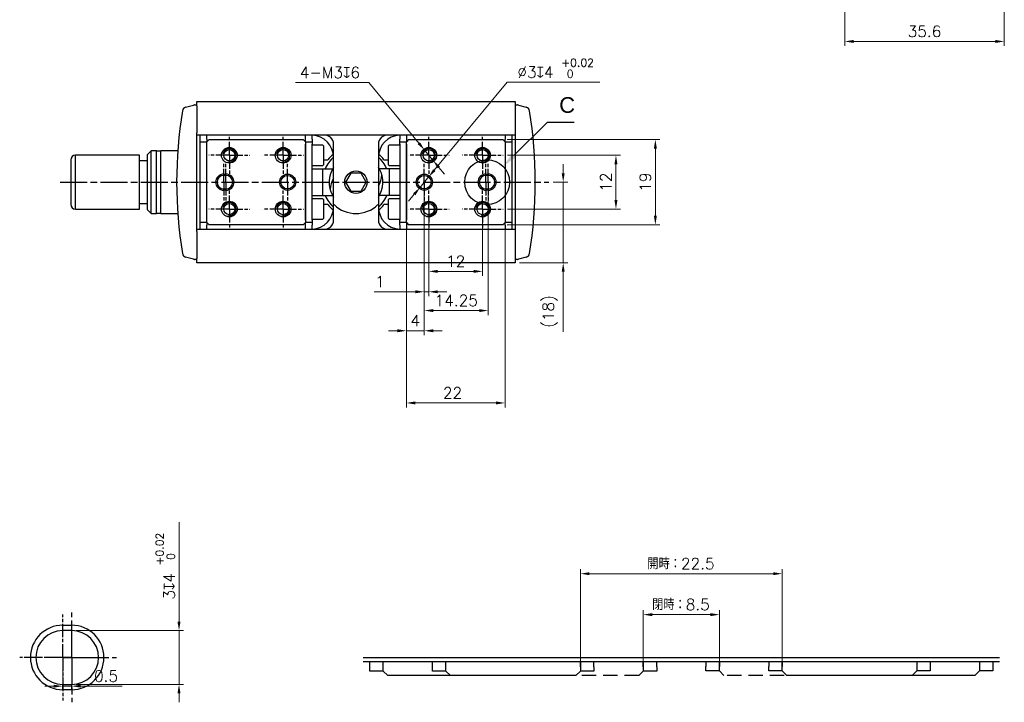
# Model space of a CAD drawing. Header units: millimetres. Extents: x 0 to 7391, y -1386 to 1500.
# Tile 83 of 127: x 5278 to 5497, y 802 to 954. Entities that reach past the tile are written whole.
import ezdxf

# ---------------------------------------------------------------- set-up
doc = ezdxf.new("R2010")
doc.units = ezdxf.units.MM
doc.header["$LTSCALE"] = 0.5
for name, pattern in [('AM_ISO08W050', [18, 12, -1.5, 3, -1.5]), ('AM_ISO08W050x2', [9, 6, -0.75, 1.5, -0.75]), ('DASHED2', [0.375, 0.25, -0.125])]:
    doc.linetypes.add(name, pattern=pattern)
for name, color, linetype, lineweight in [('AM_5', 3, 'Continuous', 25), ('AM_7', 4, 'AM_ISO08W050', 25), ('AM_8', 1, 'Continuous', 25)]:
    doc.layers.add(name, color=color, linetype=linetype, lineweight=lineweight)
doc.layers.add('BORDER', color=7, linetype='Continuous')
doc.styles.get("Standard").update_dxf_attribs({"font": 'arial.ttf'})
doc.styles.add('尺寸標註', font='romans.shx', dxfattribs={"bigfont": 'CHINESET.SHX'})
doc.dimstyles.new('複本 CNS2-1$0', dxfattribs={"dimtxt": 2.5, "dimasz": 2, "dimexe": 1, "dimexo": 1, "dimgap": 1, "dimtad": 1, "dimdsep": 46, "dimtxsty": '尺寸標註', "dimcen": 0, "dimclrd": 2, "dimclre": 2, "dimclrt": 3, "dimadec": 0, "dimazin": 2, "dimtp": 0.1, "dimtm": 0.1, "dimtfac": 0.71, "dimtmove": 0, "dimatfit": 0, "dimfxl": 0, "dimlwd": 13, "dimlwe": 13, "dimarcsym": 0})
doc.dimstyles.new('複本 CNS2-1$3', dxfattribs={"dimtxt": 2.5, "dimasz": 2, "dimexe": 1, "dimexo": 1, "dimgap": 1, "dimtad": 1, "dimtoh": 1, "dimdsep": 46, "dimtxsty": '尺寸標註', "dimcen": 0, "dimclrd": 2, "dimclre": 2, "dimclrt": 3, "dimadec": 0, "dimazin": 2, "dimtp": 0.1, "dimtm": 0.1, "dimtfac": 0.71, "dimtmove": 0, "dimatfit": 0, "dimfxl": 0, "dimlwd": 13, "dimlwe": 13, "dimarcsym": 0})

# ---------------------------------------------------------------- blocks, each defined once
blk = doc.blocks.new('*S492')
at = {"layer": 'AM_5'}
for p, q in [((6479.86, 940.96), (6472.5, 933.65)), ((6485.86, 940.96), (6479.86, 940.96))]:
    blk.add_line(p, q, dxfattribs=at)
at = {"layer": 'AM_5', "linetype": 'Continuous'}
blk.add_trace([(6472.08, 934.06), (6472.91, 933.23), (6470.01, 931.18)], dxfattribs=at)
at = {"layer": 'AM_5', "color": 2, "insert": (6484.32, 943.07), "char_height": 3.5, "attachment_point": 8}
blk.add_mtext('C', dxfattribs=at)
blk = doc.blocks.new('*D352')
at = {"layer": 'AM_5', "color": 2, "lineweight": 13}
for p, q in [((5287.42, 810.85), (5287.42, 804.45)), ((5289.42, 810.85), (5289.42, 804.45)), ((5285.42, 805.45), (5283.42, 805.45)), ((5287.42, 805.45), (5289.42, 805.45)), ((5291.42, 805.45), (5300.72, 805.45))]:
    blk.add_line(p, q, dxfattribs=at)
at = {"layer": 'AM_5', "color": 2}
for points in [[(5285.42, 805.78), (5285.42, 805.12), (5287.42, 805.45)], [(5291.42, 805.78), (5291.42, 805.12), (5289.42, 805.45)]]:
    blk.add_solid(points, dxfattribs=at)
at = {"layer": 'Defpoints', "color": 0}
for p in [(5287.42, 811.85), (5289.42, 811.85), (5289.42, 805.45)]:
    blk.add_point(p, dxfattribs=at)
at = {"layer": 'AM_5', "color": 3, "insert": (5297.1, 807.7), "char_height": 2.5, "attachment_point": 5, "style": '尺寸標註'}
blk.add_mtext('0.5', dxfattribs=at)
blk = doc.blocks.new('*D356')
at = {"layer": 'AM_5', "color": 2, "lineweight": 13}
for p, q in [((5355.71, 940.07), (5339.35, 940.07)), ((5366.86, 926.55), (5355.71, 940.07)), ((5370.05, 922.7), (5368.14, 925.01)), ((5371.32, 921.16), (5372.59, 919.61))]:
    blk.add_line(p, q, dxfattribs=at)
at = {"layer": 'AM_5', "color": 2}
for points in [[(5367.12, 926.77), (5366.61, 926.34), (5368.14, 925.01)], [(5371.58, 921.37), (5371.06, 920.94), (5370.05, 922.7)]]:
    blk.add_solid(points, dxfattribs=at)
at = {"layer": 'Defpoints', "color": 0}
for p in [(5368.14, 925.01), (5370.05, 922.7)]:
    blk.add_point(p, dxfattribs=at)
at = {"layer": 'AM_5', "color": 3, "insert": (5347.03, 942.32), "char_height": 2.5, "attachment_point": 5, "style": '尺寸標註'}
blk.add_mtext('4-M3{\\Famgdt;x}6', dxfattribs=at)
blk = doc.blocks.new('*D357')
at = {"layer": 'AM_5', "color": 2, "lineweight": 13}
for p, q in [((5386.64, 923.86), (5411.84, 923.86)), ((5410.84, 921.86), (5410.84, 913.86)), ((5386.64, 911.86), (5411.84, 911.86))]:
    blk.add_line(p, q, dxfattribs=at)
at = {"layer": 'AM_5', "color": 2}
for points in [[(5410.51, 921.86), (5411.17, 921.86), (5410.84, 923.86)], [(5410.51, 913.86), (5411.17, 913.86), (5410.84, 911.86)]]:
    blk.add_solid(points, dxfattribs=at)
at = {"layer": 'Defpoints', "color": 0}
for p in [(5385.64, 923.86), (5385.64, 911.86), (5410.84, 911.86)]:
    blk.add_point(p, dxfattribs=at)
at = {"layer": 'AM_5', "color": 3, "insert": (5408.59, 917.86), "char_height": 2.5, "attachment_point": 5, "rotation": 90, "style": '尺寸標註'}
blk.add_mtext('12', dxfattribs=at)
blk = doc.blocks.new('*D358')
at = {"layer": 'AM_5', "color": 2, "lineweight": 13}
for p, q in [((5364.09, 907.86), (5364.09, 867.61)), ((5386.09, 907.86), (5386.09, 867.61)), ((5366.09, 868.61), (5384.09, 868.61))]:
    blk.add_line(p, q, dxfattribs=at)
at = {"layer": 'AM_5', "color": 2}
for points in [[(5366.09, 868.95), (5366.09, 868.28), (5364.09, 868.61)], [(5384.09, 868.95), (5384.09, 868.28), (5386.09, 868.61)]]:
    blk.add_solid(points, dxfattribs=at)
at = {"layer": 'Defpoints', "color": 0}
for p in [(5364.09, 908.86), (5386.09, 908.86), (5386.09, 868.61)]:
    blk.add_point(p, dxfattribs=at)
at = {"layer": 'AM_5', "color": 3, "insert": (5374.38, 870.86), "char_height": 2.5, "attachment_point": 5, "style": '尺寸標註'}
blk.add_mtext('22', dxfattribs=at)
blk = doc.blocks.new('*D359')
at = {"layer": 'AM_5', "color": 2, "lineweight": 13}
for p, q in [((5386.59, 927.36), (5420.63, 927.36)), ((5419.63, 925.36), (5419.63, 910.36)), ((5386.59, 908.36), (5420.63, 908.36))]:
    blk.add_line(p, q, dxfattribs=at)
at = {"layer": 'AM_5', "color": 2}
for points in [[(5419.3, 925.36), (5419.96, 925.36), (5419.63, 927.36)], [(5419.3, 910.36), (5419.96, 910.36), (5419.63, 908.36)]]:
    blk.add_solid(points, dxfattribs=at)
at = {"layer": 'Defpoints', "color": 0}
for p in [(5385.59, 927.36), (5385.59, 908.36), (5419.63, 908.36)]:
    blk.add_point(p, dxfattribs=at)
at = {"layer": 'AM_5', "color": 3, "insert": (5417.38, 917.86), "char_height": 2.5, "attachment_point": 5, "rotation": 90, "style": '尺寸標註'}
blk.add_mtext('19', dxfattribs=at)
blk = doc.blocks.new('*D360')
at = {"layer": 'AM_5', "color": 2, "lineweight": 13}
for p, q in [((5368.09, 916.86), (5368.09, 892.41)), ((5369.09, 906.36), (5369.09, 892.41)), ((5366.09, 893.41), (5356.88, 893.41)), ((5369.09, 893.41), (5368.09, 893.41)), ((5371.09, 893.41), (5373.09, 893.41))]:
    blk.add_line(p, q, dxfattribs=at)
at = {"layer": 'AM_5', "color": 2}
for points in [[(5366.09, 893.74), (5366.09, 893.07), (5368.09, 893.41)], [(5371.09, 893.74), (5371.09, 893.07), (5369.09, 893.41)]]:
    blk.add_solid(points, dxfattribs=at)
at = {"layer": 'Defpoints', "color": 0}
for p in [(5368.09, 917.86), (5369.09, 907.36), (5369.09, 893.41)]:
    blk.add_point(p, dxfattribs=at)
at = {"layer": 'AM_5', "color": 3, "insert": (5358.18, 895.66), "char_height": 2.5, "attachment_point": 5, "style": '尺寸標註'}
blk.add_mtext('1', dxfattribs=at)
blk = doc.blocks.new('*D361')
at = {"layer": 'AM_5', "color": 2, "lineweight": 13}
for p, q in [((5369.09, 910.86), (5369.09, 896.96)), ((5381.09, 910.86), (5381.09, 896.96)), ((5371.09, 897.96), (5379.09, 897.96))]:
    blk.add_line(p, q, dxfattribs=at)
at = {"layer": 'AM_5', "color": 2}
for points in [[(5371.09, 898.29), (5371.09, 897.62), (5369.09, 897.96)], [(5379.09, 898.29), (5379.09, 897.62), (5381.09, 897.96)]]:
    blk.add_solid(points, dxfattribs=at)
at = {"layer": 'Defpoints', "color": 0}
for p in [(5369.09, 911.86), (5381.09, 911.86), (5381.09, 897.96)]:
    blk.add_point(p, dxfattribs=at)
at = {"layer": 'AM_5', "color": 3, "insert": (5375.09, 900.21), "char_height": 2.5, "attachment_point": 5, "style": '尺寸標註'}
blk.add_mtext('12', dxfattribs=at)
blk = doc.blocks.new('*D362')
at = {"layer": 'AM_5', "color": 2, "lineweight": 13}
for p, q in [((5368.09, 916.86), (5368.09, 888.22)), ((5382.34, 916.86), (5382.34, 888.22)), ((5370.09, 889.22), (5380.34, 889.22))]:
    blk.add_line(p, q, dxfattribs=at)
at = {"layer": 'AM_5', "color": 2}
for points in [[(5370.09, 889.55), (5370.09, 888.88), (5368.09, 889.22)], [(5380.34, 889.55), (5380.34, 888.88), (5382.34, 889.22)]]:
    blk.add_solid(points, dxfattribs=at)
at = {"layer": 'Defpoints', "color": 0}
for p in [(5368.09, 917.86), (5382.34, 917.86), (5382.34, 889.22)]:
    blk.add_point(p, dxfattribs=at)
at = {"layer": 'AM_5', "color": 3, "insert": (5375.22, 891.47), "char_height": 2.5, "attachment_point": 5, "style": '尺寸標註'}
blk.add_mtext('14.25', dxfattribs=at)
blk = doc.blocks.new('*D363')
at = {"layer": 'AM_5', "color": 2, "lineweight": 13}
for p, q in [((5370.32, 920.55), (5386.57, 940.19)), ((5386.57, 940.19), (5407.24, 940.19)), ((5367.14, 916.7), (5369.05, 919.01)), ((5365.86, 915.16), (5364.59, 913.62))]:
    blk.add_line(p, q, dxfattribs=at)
at = {"layer": 'AM_5', "color": 2}
for points in [[(5370.07, 920.76), (5370.58, 920.34), (5369.05, 919.01)], [(5365.6, 915.37), (5366.12, 914.95), (5367.14, 916.7)]]:
    blk.add_solid(points, dxfattribs=at)
at = {"layer": 'Defpoints', "color": 0}
for p in [(5369.05, 919.01), (5367.14, 916.7)]:
    blk.add_point(p, dxfattribs=at)
at = {"layer": 'AM_5', "color": 3, "insert": (5397.4, 943.26), "char_height": 2.5, "attachment_point": 5, "style": '尺寸標註'}
blk.add_mtext('∅3{\\Famgdt;x}4 {}{\\H0.71x;\\C3;\\S+0.02^  0;}', dxfattribs=at)
blk = doc.blocks.new('*D371')
at = {"layer": 'AM_5', "color": 2, "lineweight": 13}
for p, q in [((5368.09, 916.86), (5368.09, 883.72)), ((5364.09, 907.86), (5364.09, 883.72)), ((5362.09, 884.72), (5360.09, 884.72)), ((5368.09, 884.72), (5364.09, 884.72)), ((5370.09, 884.72), (5372.09, 884.72))]:
    blk.add_line(p, q, dxfattribs=at)
at = {"layer": 'AM_5', "color": 2}
for points in [[(5362.09, 885.05), (5362.09, 884.38), (5364.09, 884.72)], [(5370.09, 885.05), (5370.09, 884.38), (5368.09, 884.72)]]:
    blk.add_solid(points, dxfattribs=at)
at = {"layer": 'Defpoints', "color": 0}
for p in [(5368.09, 917.86), (5364.09, 908.86), (5364.09, 884.72)]:
    blk.add_point(p, dxfattribs=at)
at = {"layer": 'AM_5', "color": 3, "insert": (5366.09, 886.97), "char_height": 2.5, "attachment_point": 5, "style": '尺寸標註'}
blk.add_mtext('4', dxfattribs=at)
blk = doc.blocks.new('*D372')
at = {"layer": 'AM_5', "color": 2, "lineweight": 13}
for p, q in [((5399.07, 919.86), (5399.07, 921.86)), ((5396.84, 917.86), (5400.07, 917.86)), ((5399.07, 917.86), (5399.07, 899.86)), ((5389.34, 899.86), (5400.07, 899.86)), ((5399.07, 897.86), (5399.07, 884.44))]:
    blk.add_line(p, q, dxfattribs=at)
at = {"layer": 'AM_5', "color": 2}
for points in [[(5398.74, 919.86), (5399.4, 919.86), (5399.07, 917.86)], [(5398.74, 897.86), (5399.4, 897.86), (5399.07, 899.86)]]:
    blk.add_solid(points, dxfattribs=at)
at = {"layer": 'Defpoints', "color": 0}
for p in [(5395.84, 917.86), (5388.34, 899.86), (5399.07, 899.86)]:
    blk.add_point(p, dxfattribs=at)
at = {"layer": 'AM_5', "color": 3, "insert": (5396.16, 889.01), "char_height": 2.5, "attachment_point": 5, "rotation": 90, "style": '尺寸標註'}
blk.add_mtext('(18)', dxfattribs=at)
blk = doc.blocks.new('*D375')
at = {"layer": 'AM_5', "color": 2, "lineweight": 13}
for p, q in [((5313.37, 819.85), (5313.37, 842.04)), ((5290.42, 817.85), (5314.37, 817.85)), ((5313.37, 805.85), (5313.37, 817.85)), ((5290.42, 805.85), (5314.37, 805.85)), ((5313.37, 803.85), (5313.37, 801.85))]:
    blk.add_line(p, q, dxfattribs=at)
at = {"layer": 'AM_5', "color": 2}
for points in [[(5313.03, 819.85), (5313.7, 819.85), (5313.37, 817.85)], [(5313.03, 803.85), (5313.7, 803.85), (5313.37, 805.85)]]:
    blk.add_solid(points, dxfattribs=at)
at = {"layer": 'Defpoints', "color": 0}
for p in [(5289.42, 817.85), (5289.42, 805.85), (5313.37, 805.85)]:
    blk.add_point(p, dxfattribs=at)
at = {"layer": 'AM_5', "color": 3, "insert": (5310.29, 832.21), "char_height": 2.5, "attachment_point": 5, "rotation": 90, "style": '尺寸標註'}
blk.add_mtext('3{\\Famgdt;x}4 {}{\\H0.71x;\\C3;\\S+0.02^  0;}{{}}}', dxfattribs=at)
blk = doc.blocks.new('*D342')
at = {"layer": 'AM_5', "color": 2, "lineweight": 13}
for p, q in [((5402.92, 809.79), (5402.92, 831.53)), ((5404.92, 830.53), (5445.92, 830.53)), ((5447.92, 809.85), (5447.92, 831.53))]:
    blk.add_line(p, q, dxfattribs=at)
at = {"layer": 'AM_5', "color": 2}
for points in [[(5404.92, 830.87), (5404.92, 830.2), (5402.92, 830.53)], [(5445.92, 830.87), (5445.92, 830.2), (5447.92, 830.53)]]:
    blk.add_solid(points, dxfattribs=at)
at = {"layer": 'Defpoints', "color": 0}
for p in [(5447.92, 830.53), (5402.92, 808.79), (5447.92, 808.85)]:
    blk.add_point(p, dxfattribs=at)
at = {"layer": 'AM_5', "color": 3, "insert": (5425.34, 832.78), "char_height": 2.5, "attachment_point": 5, "style": '尺寸標註'}
blk.add_mtext('開時：22.5', dxfattribs=at)
blk = doc.blocks.new('*D343')
at = {"layer": 'AM_5', "color": 2, "lineweight": 13}
for p, q in [((5416.92, 809.79), (5416.92, 822.4)), ((5433.92, 809.85), (5433.92, 822.4)), ((5418.92, 821.4), (5431.92, 821.4))]:
    blk.add_line(p, q, dxfattribs=at)
at = {"layer": 'AM_5', "color": 2}
for points in [[(5418.92, 821.73), (5418.92, 821.06), (5416.92, 821.4)], [(5431.92, 821.73), (5431.92, 821.06), (5433.92, 821.4)]]:
    blk.add_solid(points, dxfattribs=at)
at = {"layer": 'Defpoints', "color": 0}
for p in [(5433.92, 821.4), (5416.92, 808.79), (5433.92, 808.85)]:
    blk.add_point(p, dxfattribs=at)
at = {"layer": 'AM_5', "color": 3, "insert": (5425.34, 823.65), "char_height": 2.5, "attachment_point": 5, "style": '尺寸標註'}
blk.add_mtext('閉時：8.5', dxfattribs=at)
blk = doc.blocks.new('*D379')
at = {"layer": 'AM_5', "color": 2, "lineweight": 13}
for p, q in [((5461.87, 978.04), (5461.87, 948.24)), ((5497.47, 978.04), (5497.47, 948.24)), ((5463.87, 949.24), (5495.47, 949.24))]:
    blk.add_line(p, q, dxfattribs=at)
at = {"layer": 'AM_5', "color": 2}
for points in [[(5463.87, 949.58), (5463.87, 948.91), (5461.87, 949.24)], [(5495.47, 949.58), (5495.47, 948.91), (5497.47, 949.24)]]:
    blk.add_solid(points, dxfattribs=at)
at = {"layer": 'Defpoints', "color": 0}
for p in [(5461.87, 979.04), (5497.47, 979.04), (5497.47, 949.24)]:
    blk.add_point(p, dxfattribs=at)
at = {"layer": 'AM_5', "color": 3, "insert": (5479.67, 951.49), "char_height": 2.5, "attachment_point": 5, "style": '尺寸標註'}
blk.add_mtext('35.6', dxfattribs=at)

msp = doc.modelspace()

# ---------------------------------------------------------------- linework, layer by layer
at = {"color": 7, "linetype": 'Continuous', "lineweight": 25}
for p, q in [((5317.342, 935.856), (5388.342, 935.856)), ((5317.342, 935.656), (5317.342, 935.856)), ((5388.342, 935.856), (5388.342, 935.656)), ((5314.844, 934.57), (5316.619, 935.046)), ((5316.825, 935.079), (5317.342, 935.106)), ((5317.342, 935.356), (5317.342, 935.656)), ((5317.342, 934.856), (5317.342, 935.356)), ((5317.342, 934.856), (5317.342, 928.856)), ((5388.342, 935.656), (5388.342, 935.356)), ((5388.342, 935.356), (5388.342, 934.856)), ((5388.342, 935.106), (5388.858, 935.079)), ((5388.342, 934.856), (5388.342, 928.856)), ((5389.065, 935.046), (5390.84, 934.57)), ((5313.842, 931.962), (5313.842, 931.981)), ((5391.842, 931.981), (5391.842, 931.962)), ((5317.342, 928.356), (5317.342, 928.856)), ((5317.342, 907.356), (5317.342, 928.356)), ((5388.342, 928.356), (5317.342, 928.356)), ((5318.092, 927.41), (5318.092, 928.356)), ((5318.092, 926.856), (5318.092, 927.41)), ((5319.592, 927.41), (5319.592, 928.356)), ((5319.592, 927.41), (5319.592, 926.856)), ((5320.092, 927.356), (5319.592, 926.856)), ((5320.092, 927.356), (5341.092, 927.356)), ((5341.592, 926.856), (5341.092, 927.356)), ((5341.592, 927.41), (5341.592, 928.356)), ((5341.592, 926.856), (5341.592, 927.41)), ((5343.092, 927.41), (5343.092, 928.356)), ((5343.092, 927.41), (5343.092, 926.856)), ((5362.592, 928.356), (5362.592, 927.41)), ((5362.592, 926.856), (5362.592, 927.41)), ((5364.092, 928.356), (5364.092, 927.41)), ((5364.092, 927.41), (5364.092, 926.856)), ((5364.592, 927.356), (5364.092, 926.856)), ((5364.592, 927.356), (5385.592, 927.356)), ((5386.092, 926.856), (5385.592, 927.356)), ((5386.092, 928.356), (5386.092, 927.41)), ((5386.092, 926.856), (5386.092, 927.41)), ((5387.592, 928.356), (5387.592, 927.41)), ((5387.592, 927.41), (5387.592, 926.856)), ((5388.342, 928.856), (5388.342, 928.356)), ((5388.342, 928.356), (5388.342, 907.356)), ((5307.147, 924.856), (5306.342, 924.051)), ((5308.342, 924.856), (5307.147, 924.856)), ((5307.147, 924.027), (5307.147, 924.856)), ((5308.342, 910.856), (5308.342, 924.856)), ((5309.342, 924.756), (5308.342, 924.756)), ((5313.087, 924.856), (5309.342, 924.856)), ((5309.342, 910.856), (5309.342, 924.856)), ((5318.092, 926.856), (5319.592, 926.856)), ((5318.092, 926.356), (5318.092, 926.856)), ((5318.092, 909.356), (5318.092, 926.356)), ((5319.592, 908.856), (5319.592, 926.856)), ((5319.592, 909.356), (5319.592, 926.356)), ((5341.592, 926.856), (5343.092, 926.856)), ((5341.592, 926.856), (5341.592, 908.856)), ((5341.592, 909.356), (5341.592, 926.356)), ((5343.092, 926.856), (5343.092, 926.356)), ((5343.092, 909.356), (5343.092, 926.356)), ((5345.467, 926.106), (5343.092, 926.106)), ((5345.592, 925.981), (5345.592, 921.731)), ((5347.842, 909.356), (5347.842, 926.356)), ((5357.842, 926.356), (5357.842, 909.356)), ((5360.092, 923.856), (5360.092, 925.981)), ((5362.592, 926.106), (5360.217, 926.106)), ((5362.592, 926.856), (5364.092, 926.856)), ((5362.592, 926.356), (5362.592, 926.856)), ((5362.592, 926.356), (5362.592, 909.356)), ((5364.092, 908.856), (5364.092, 926.856)), ((5364.092, 926.356), (5364.092, 909.356)), ((5386.092, 926.856), (5387.592, 926.856)), ((5386.092, 926.856), (5386.092, 908.856)), ((5386.092, 926.356), (5386.092, 909.356)), ((5387.592, 926.856), (5387.592, 926.356)), ((5387.592, 926.356), (5387.592, 909.356)), ((5289.242, 922.856), (5289.242, 917.856)), ((5290.242, 911.856), (5290.242, 923.856)), ((5298.85, 923.856), (5290.242, 923.856)), ((5304.542, 923.856), (5298.851, 923.856)), ((5304.542, 911.856), (5304.542, 923.856)), ((5306.342, 922.606), (5304.542, 922.606)), ((5306.342, 911.661), (5306.342, 924.051)), ((5307.147, 910.856), (5307.147, 924.027)), ((5345.592, 922.856), (5346.597, 922.856)), ((5359.087, 922.856), (5360.092, 922.856)), ((5360.092, 921.731), (5360.092, 923.856)), ((5343.092, 921.606), (5345.467, 921.606)), ((5343.092, 920.856), (5345.378, 920.856)), ((5360.217, 921.606), (5362.592, 921.606)), ((5362.592, 920.856), (5360.322, 920.856)), ((5323.342, 919.656), (5323.842, 919.656)), ((5323.342, 919.356), (5323.342, 919.656)), ((5323.842, 919.356), (5323.342, 919.356)), ((5323.592, 919.356), (5323.592, 919.656)), ((5351.687, 919.856), (5350.532, 917.856)), ((5353.996, 919.856), (5351.687, 919.856)), ((5355.151, 917.856), (5353.996, 919.856)), ((5381.842, 919.656), (5382.342, 919.656)), ((5381.842, 919.656), (5381.842, 919.356)), ((5382.342, 919.356), (5381.842, 919.356)), ((5382.342, 919.656), (5382.342, 919.356)), ((5289.242, 917.856), (5289.242, 912.856)), ((5323.342, 916.056), (5323.342, 916.356)), ((5323.342, 916.356), (5323.842, 916.356)), ((5323.842, 916.056), (5323.342, 916.056)), ((5323.842, 916.056), (5323.842, 916.356)), ((5350.532, 917.856), (5351.687, 915.856)), ((5353.996, 915.856), (5355.151, 917.856)), ((5381.842, 916.356), (5381.842, 916.056)), ((5381.842, 916.356), (5382.342, 916.356)), ((5382.342, 916.056), (5381.842, 916.056)), ((5382.342, 916.356), (5382.342, 916.056)), ((5343.092, 914.856), (5345.362, 914.856)), ((5345.467, 914.106), (5343.092, 914.106)), ((5345.592, 913.981), (5345.592, 909.731)), ((5351.687, 915.856), (5353.996, 915.856)), ((5360.092, 911.856), (5360.092, 913.981)), ((5362.592, 914.106), (5360.217, 914.106)), ((5362.592, 914.856), (5360.306, 914.856)), ((5290.242, 911.856), (5298.85, 911.856)), ((5298.851, 911.856), (5304.542, 911.856)), ((5304.542, 913.106), (5306.342, 913.106)), ((5306.342, 911.661), (5307.147, 910.856)), ((5346.597, 912.856), (5345.592, 912.856)), ((5360.092, 912.856), (5359.087, 912.856)), ((5360.092, 909.731), (5360.092, 911.856)), ((5307.147, 910.856), (5308.342, 910.856)), ((5308.342, 910.956), (5309.342, 910.956)), ((5309.342, 910.856), (5313.087, 910.856)), ((5318.092, 908.856), (5318.092, 909.356)), ((5343.092, 909.606), (5345.467, 909.606)), ((5343.092, 909.356), (5343.092, 908.856)), ((5360.217, 909.606), (5362.592, 909.606)), ((5362.592, 908.856), (5362.592, 909.356)), ((5387.592, 909.356), (5387.592, 908.856)), ((5317.342, 907.356), (5388.342, 907.356)), ((5317.342, 906.856), (5317.342, 907.356)), ((5319.592, 908.856), (5318.092, 908.856)), ((5318.092, 908.302), (5318.092, 908.856)), ((5318.092, 907.356), (5318.092, 908.302)), ((5319.592, 908.856), (5319.592, 908.302)), ((5319.592, 908.856), (5320.092, 908.356)), ((5319.592, 907.356), (5319.592, 908.302)), ((5341.092, 908.356), (5320.092, 908.356)), ((5341.092, 908.356), (5341.592, 908.856)), ((5343.092, 908.856), (5341.592, 908.856)), ((5341.592, 908.302), (5341.592, 908.856)), ((5341.592, 907.356), (5341.592, 908.302)), ((5343.092, 908.856), (5343.092, 908.302)), ((5343.092, 907.356), (5343.092, 908.302)), ((5364.092, 908.856), (5362.592, 908.856)), ((5362.592, 908.302), (5362.592, 908.856)), ((5362.592, 908.302), (5362.592, 907.356)), ((5364.092, 908.856), (5364.092, 908.302)), ((5364.092, 908.856), (5364.592, 908.356)), ((5364.092, 908.302), (5364.092, 907.356)), ((5385.592, 908.356), (5364.592, 908.356)), ((5385.592, 908.356), (5386.092, 908.856)), ((5387.592, 908.856), (5386.092, 908.856)), ((5386.092, 908.302), (5386.092, 908.856)), ((5386.092, 908.302), (5386.092, 907.356)), ((5387.592, 908.856), (5387.592, 908.302)), ((5387.592, 908.302), (5387.592, 907.356)), ((5388.342, 907.356), (5388.342, 906.856)), ((5317.342, 906.856), (5317.342, 900.856)), ((5388.342, 906.856), (5388.342, 900.856)), ((5313.842, 903.731), (5313.842, 903.749)), ((5391.842, 903.749), (5391.842, 903.731)), ((5316.619, 900.665), (5314.844, 901.141)), ((5317.342, 900.606), (5316.825, 900.633)), ((5317.342, 900.356), (5317.342, 900.856)), ((5388.342, 900.856), (5388.342, 900.356)), ((5388.858, 900.633), (5388.342, 900.606)), ((5390.84, 901.141), (5389.065, 900.665)), ((5317.342, 900.056), (5317.342, 900.356)), ((5317.342, 899.856), (5317.342, 900.056)), ((5388.342, 899.856), (5317.342, 899.856)), ((5388.342, 900.356), (5388.342, 900.056)), ((5388.342, 900.056), (5388.342, 899.856)), ((5287.425, 819.048), (5289.425, 819.048)), ((5287.425, 817.848), (5287.425, 819.048)), ((5289.425, 817.848), (5287.425, 817.848)), ((5289.425, 817.848), (5289.425, 819.048)), ((5354.425, 811.848), (5496.425, 811.848)), ((5496.425, 810.848), (5354.425, 810.848)), ((5355.922, 809.794), (5355.922, 810.794)), ((5358.922, 809.794), (5358.922, 810.794)), ((5358.922, 808.794), (5358.922, 810.794)), ((5402.922, 809.794), (5402.922, 810.794)), ((5402.922, 810.794), (5402.922, 808.794)), ((5405.922, 809.794), (5405.922, 810.794)), ((5444.925, 810.848), (5444.925, 809.848)), ((5447.925, 810.848), (5447.925, 809.848)), ((5447.925, 808.848), (5447.925, 810.848)), ((5491.925, 810.848), (5491.925, 809.848)), ((5491.925, 810.848), (5491.925, 808.848)), ((5494.925, 810.848), (5494.925, 809.848)), ((5355.922, 808.794), (5355.922, 809.794)), ((5358.922, 808.794), (5355.922, 808.794)), ((5359.922, 807.794), (5358.922, 808.794)), ((5402.922, 808.794), (5401.922, 807.794)), ((5405.922, 808.794), (5402.922, 808.794)), ((5405.922, 809.794), (5405.922, 808.794)), ((5444.925, 808.848), (5444.925, 809.848)), ((5447.925, 808.848), (5444.925, 808.848)), ((5447.925, 808.848), (5448.925, 807.848)), ((5490.925, 807.848), (5491.925, 808.848)), ((5494.925, 808.848), (5491.925, 808.848)), ((5494.925, 809.848), (5494.925, 808.848)), ((5401.922, 807.794), (5359.922, 807.794)), ((5490.925, 807.848), (5448.925, 807.848)), ((5287.425, 804.648), (5287.425, 805.848)), ((5287.425, 805.848), (5289.425, 805.848)), ((5289.425, 804.648), (5287.425, 804.648)), ((5289.425, 804.648), (5289.425, 805.848))]:
    msp.add_line(p, q, dxfattribs=at)
at = {"color": 7}
for p, q in [((5345.378, 920.856), (5347.644, 920.856)), ((5360.322, 920.856), (5358.038, 920.856)), ((5345.362, 914.856), (5347.646, 914.856)), ((5360.306, 914.856), (5358.04, 914.856))]:
    msp.add_line(p, q, dxfattribs=at)
at = {"color": 7, "linetype": 'Continuous', "lineweight": 25, "flags": 128}
for points in [[(5313.851, 932.028), (5313.844, 932.005), (5313.842, 931.981)], [(5391.842, 931.981), (5391.839, 932.005), (5391.832, 932.028)], [(5345.378, 920.856), (5345.374, 917.84), (5345.362, 914.856)], [(5360.306, 914.856), (5360.31, 917.871), (5360.322, 920.856)], [(5313.842, 903.731), (5313.844, 903.706), (5313.851, 903.683)], [(5391.832, 903.683), (5391.839, 903.706), (5391.842, 903.731)]]:
    msp.add_lwpolyline(points, dxfattribs=at)
at = {"color": 7}
for centre in [(5324.592, 923.856), (5336.592, 923.856), (5369.092, 923.856), (5381.092, 923.856), (5324.592, 911.856), (5336.592, 911.856), (5369.092, 911.856), (5381.092, 911.856)]:
    msp.add_circle(centre, 1.75, dxfattribs=at)
at = {"color": 7, "linetype": 'Continuous', "lineweight": 25}
for centre, radius in [((5324.592, 923.856), 1.25), ((5336.592, 923.856), 1.25), ((5369.092, 923.856), 1.25), ((5381.092, 923.856), 1.25), ((5352.842, 917.856), 2.5), ((5337.592, 917.856), 1.8), ((5337.592, 917.856), 1.5), ((5368.092, 917.856), 1.8), ((5368.092, 917.856), 1.5), ((5324.592, 911.856), 1.25), ((5336.592, 911.856), 1.25), ((5369.092, 911.856), 1.25), ((5381.092, 911.856), 1.25)]:
    msp.add_circle(centre, radius, dxfattribs=at)
for centre, radius, start, end in [((5412.842, 917.856), 100, 170.84665, 189.15335), ((5315.102, 933.604), 1, 105, 170.84665), ((5316.877, 934.08), 1, 93, 105), ((5388.806, 934.08), 1, 75, 87), ((5390.581, 933.604), 1, 9.15335, 75), ((5292.842, 917.856), 100, 350.84665, 9.15335), ((5342.842, 923.356), 5, 0, 87.13402), ((5345.842, 926.356), 2, 48.59038, 90), ((5345.842, 926.356), 2, 0, 48.59038), ((5362.842, 923.356), 5, 92.86598, 180), ((5359.842, 926.356), 2, 131.40962, 180), ((5359.842, 926.356), 2, 90, 131.40962), ((5345.467, 925.981), 0.125, 0, 90), ((5360.217, 925.981), 0.125, 90, 180), ((5290.242, 922.856), 1, 90, 180), ((5352.842, 917.856), 7.5, 131.81852, 156.36585), ((5352.842, 917.856), 8, 129.14158, 141.31781), ((5352.842, 917.856), 7.5, 23.66428, 48.18148), ((5352.842, 917.856), 8, 38.68219, 50.85842), ((5345.467, 921.731), 0.125, 270, 0), ((5352.84, 917.857), 5.999, 146.4248, 209.27789), ((5352.842, 917.856), 6, 29.25819, 33.55731), ((5352.843, 917.854), 5.999, 326.4248, 29.27789), ((5360.217, 921.731), 0.125, 180, 270), ((5323.342, 917.856), 1.8, 90, 270), ((5323.342, 917.856), 1.5, 90, 270), ((5323.842, 917.856), 1.8, 270, 90), ((5323.842, 917.856), 1.5, 270, 90), ((5351.73, 916.119), 4.663, 146.49158, 178.74734), ((5353.954, 919.593), 4.663, 326.49158, 358.74734), ((5381.842, 917.856), 1.8, 90, 270), ((5381.842, 917.856), 1.5, 90, 270), ((5382.342, 917.856), 1.8, 270, 90), ((5382.342, 917.856), 1.5, 270, 90), ((5345.467, 913.981), 0.125, 0, 90), ((5352.842, 917.856), 7.5, 203.65468, 228.18969), ((5352.842, 917.856), 6, 209.25819, 213.55731), ((5352.842, 917.856), 7.5, 311.81852, 336.35537), ((5360.217, 913.981), 0.125, 90, 180), ((5290.242, 912.856), 1, 180, 270), ((5342.842, 912.356), 5, 272.86598, 0), ((5352.842, 917.856), 8, 218.68219, 230.85842), ((5352.842, 917.856), 7, 225.58469, 314.41531), ((5362.842, 912.356), 5, 180, 267.13402), ((5362.842, 912.356), 5, 180, 267.13402), ((5352.842, 917.856), 8, 309.14158, 321.31781), ((5345.467, 909.731), 0.125, 270, 0), ((5345.842, 909.356), 2, 311.40962, 0), ((5359.842, 909.356), 2, 180, 228.59038), ((5360.217, 909.731), 0.125, 180, 270), ((5345.842, 909.356), 2, 270, 311.40962), ((5359.842, 909.356), 2, 228.59038, 270), ((5315.102, 902.107), 1, 189.15335, 255), ((5316.877, 901.631), 1, 255, 267), ((5388.806, 901.631), 1, 273, 285), ((5390.581, 902.107), 1, 285, 350.84665), ((5287.425, 811.848), 7.2, 90, 270), ((5287.425, 811.848), 6, 90, 270), ((5289.425, 811.848), 7.2, 270, 90), ((5289.425, 811.848), 6, 270, 90)]:
    msp.add_arc(centre, radius, start, end, dxfattribs=at)
at = {"color": 3, "linetype": 'Continuous', "lineweight": 25}
for centre in [(5324.592, 923.856), (5336.592, 923.856), (5369.092, 923.856), (5381.092, 923.856), (5324.592, 911.856), (5336.592, 911.856), (5369.092, 911.856), (5381.092, 911.856)]:
    msp.add_arc(centre, 1.5, 257.89565, 169.95182, dxfattribs=at)
at = {"layer": 'AM_7', "linetype": 'AM_ISO08W050x2'}
for p, q in [((5324.592, 923.856), (5324.592, 928.406)), ((5336.592, 923.856), (5336.592, 928.406)), ((5369.092, 923.856), (5369.092, 928.406)), ((5381.092, 923.856), (5381.092, 928.406)), ((5324.592, 923.856), (5320.042, 923.856)), ((5324.592, 923.856), (5329.142, 923.856)), ((5324.592, 923.856), (5324.592, 919.306)), ((5336.592, 923.856), (5332.042, 923.856)), ((5336.592, 923.856), (5341.142, 923.856)), ((5336.592, 923.856), (5336.592, 919.306)), ((5369.092, 923.856), (5364.542, 923.856)), ((5369.092, 923.856), (5373.642, 923.856)), ((5369.092, 923.856), (5369.092, 919.306)), ((5381.092, 923.856), (5376.542, 923.856)), ((5381.092, 923.856), (5385.642, 923.856)), ((5381.092, 923.856), (5381.092, 919.306)), ((5323.342, 917.856), (5323.342, 922.356)), ((5323.842, 917.856), (5323.842, 922.356)), ((5337.592, 917.856), (5337.592, 922.356)), ((5368.092, 917.856), (5368.092, 922.356)), ((5381.842, 917.856), (5381.842, 922.356)), ((5382.342, 917.856), (5382.342, 922.356)), ((5323.342, 917.856), (5323.342, 913.356)), ((5323.842, 917.856), (5323.842, 913.356)), ((5324.592, 911.856), (5324.592, 916.406)), ((5336.592, 911.856), (5336.592, 916.406)), ((5337.592, 917.856), (5337.592, 913.356)), ((5368.092, 917.856), (5368.092, 913.356)), ((5369.092, 911.856), (5369.092, 916.406)), ((5381.092, 911.856), (5381.092, 916.406)), ((5381.842, 917.856), (5381.842, 913.356)), ((5382.342, 917.856), (5382.342, 913.356)), ((5324.592, 911.856), (5320.042, 911.856)), ((5324.592, 911.856), (5329.142, 911.856)), ((5324.592, 911.856), (5324.592, 907.306)), ((5336.592, 911.856), (5332.042, 911.856)), ((5336.592, 911.856), (5341.142, 911.856)), ((5336.592, 911.856), (5336.592, 907.306)), ((5369.092, 911.856), (5364.542, 911.856)), ((5369.092, 911.856), (5373.642, 911.856)), ((5369.092, 911.856), (5369.092, 907.306)), ((5381.092, 911.856), (5376.542, 911.856)), ((5381.092, 911.856), (5385.642, 911.856)), ((5381.092, 911.856), (5381.092, 907.306)), ((5287.425, 811.848), (5287.425, 821.448)), ((5287.425, 811.848), (5277.825, 811.848)), ((5287.425, 811.848), (5297.025, 811.848)), ((5287.425, 811.848), (5287.425, 802.248))]:
    msp.add_line(p, q, dxfattribs=at)
at = {"layer": 'AM_7'}
for p, q in [((5286.842, 917.856), (5395.842, 917.856)), ((5289.425, 811.848), (5289.425, 821.848)), ((5289.425, 811.848), (5279.425, 811.848)), ((5289.425, 811.848), (5299.425, 811.848)), ((5289.425, 811.848), (5289.425, 801.848))]:
    msp.add_line(p, q, dxfattribs=at)
at = {"layer": 'AM_8'}
msp.add_circle((5382.092, 917.856), 5, dxfattribs=at)
at = {"layer": 'BORDER', "color": 6, "linetype": 'DASHED2', "lineweight": 25, "ltscale": 25.4}
for p, q in [((5369.922, 809.794), (5369.922, 810.794)), ((5372.922, 809.794), (5372.922, 810.794)), ((5372.922, 808.794), (5372.922, 810.794)), ((5416.922, 809.794), (5416.922, 810.794)), ((5416.922, 810.794), (5416.922, 808.794)), ((5419.922, 809.794), (5419.922, 810.794)), ((5430.925, 810.848), (5430.925, 809.848)), ((5433.925, 810.848), (5433.925, 809.848)), ((5433.925, 808.848), (5433.925, 810.848)), ((5477.925, 810.848), (5477.925, 809.848)), ((5477.925, 810.848), (5477.925, 808.848)), ((5480.925, 810.848), (5480.925, 809.848)), ((5369.922, 808.794), (5369.922, 809.794)), ((5372.922, 808.794), (5369.922, 808.794)), ((5373.922, 807.794), (5372.922, 808.794)), ((5416.922, 808.794), (5415.922, 807.794)), ((5419.922, 808.794), (5416.922, 808.794)), ((5419.922, 809.794), (5419.922, 808.794)), ((5430.925, 808.848), (5430.925, 809.848)), ((5433.925, 808.848), (5430.925, 808.848)), ((5433.925, 808.848), (5434.925, 807.848)), ((5476.925, 807.848), (5477.925, 808.848)), ((5480.925, 808.848), (5477.925, 808.848)), ((5480.925, 809.848), (5480.925, 808.848)), ((5415.922, 807.794), (5373.922, 807.794)), ((5476.925, 807.848), (5434.925, 807.848))]:
    msp.add_line(p, q, dxfattribs=at)

# ---------------------------------------------------------------- block references
at = {"layer": 'AM_5'}
msp.add_blockref('*S492', (-1084.372, -9.802), dxfattribs=at)

# ---------------------------------------------------------------- dimensions: what is measured, and where the dimension line sits
dim = msp.add_aligned_dim(p1=(5461.873, 979.043), p2=(5497.473, 979.043), distance=-29.8, dimstyle='複本 CNS2-1$0', dxfattribs=at)
dim.commit()
dim.dimension.update_dxf_attribs({"geometry": '*D379', "text_midpoint": (5479.673, 951.493)})
for p1, p2, text, override, picture, middle in [((5367.135, 916.7), (5369.048, 919.011), '<>{\\Famgdt;x}4 {}{\\H0.71x;\\C3;\\S+0.02^  0;}', {"dimtp": 0.02, "dimtm": 0}, '*D363', (5397.403, 940.185)), ((5370.047, 922.699), (5368.137, 925.012), '4-M<>{\\Famgdt;x}6', {"dimdec": 1, "dimpost": '<>', "dimtix": 1}, '*D356', (5347.027, 940.068))]:
    dim = msp.add_diameter_dim_2p(p1=p1, p2=p2, text=text, dimstyle='複本 CNS2-1$3', override=override, dxfattribs=at)
    dim.commit()
    dim.dimension.update_dxf_attribs({"geometry": picture, "text_midpoint": middle, "dimtype": 163})
dim = msp.add_linear_dim(base=(5419.629, 908.356), p1=(5385.592, 927.356), p2=(5385.592, 908.356), angle=90, dimstyle='複本 CNS2-1$0', override={"dimtix": 1}, dxfattribs=at)
dim.commit()
dim.dimension.update_dxf_attribs({"geometry": '*D359', "text_midpoint": (5417.379, 917.856)})
dim = msp.add_linear_dim(base=(5410.841, 911.856), p1=(5385.642, 923.856), p2=(5385.642, 911.856), angle=90, dimstyle='複本 CNS2-1$0', override={"dimtix": 1}, dxfattribs=at)
dim.commit()
dim.dimension.update_dxf_attribs({"geometry": '*D357', "text_midpoint": (5410.841, 917.856), "dimtype": 160})
for base, p1, p2, text, override, picture, middle in [((5399.069, 899.856), (5395.842, 917.856), (5388.342, 899.856), '(<>)', {"dimtad": 3, "dimtix": 1}, '*D372', (5399.069, 889.01)), ((5313.365, 805.848), (5289.425, 817.848), (5289.425, 805.848), '<>{\\Famgdt;x}4 {}{\\H0.71x;\\C3;\\S+0.02^  0;}{{}}}', {"dimlfac": 0.25, "dimtp": 0.02, "dimtm": 0, "dimtdec": 2, "dimtzin": 8}, '*D375', (5313.365, 832.212))]:
    dim = msp.add_linear_dim(base=base, p1=p1, p2=p2, angle=90, text=text, dimstyle='複本 CNS2-1$0', override=override, dxfattribs=at)
    dim.commit()
    dim.dimension.update_dxf_attribs({"geometry": picture, "text_midpoint": middle, "dimtype": 160})
for base, p1, p2, override, picture, middle in [((5369.092, 893.407), (5368.092, 917.856), (5369.092, 907.356), {"dimtix": 1}, '*D360', (5358.176, 893.407)), ((5382.342, 889.216), (5368.092, 917.856), (5382.342, 917.856), {"dimtix": 1}, '*D362', (5375.217, 889.216)), ((5386.092, 868.614), (5364.092, 908.856), (5386.092, 908.856), {"dimtix": 1}, '*D358', (5374.384, 868.614)), ((5289.425, 805.45), (5287.425, 811.848), (5289.425, 811.848), {"dimdec": 1, "dimlfac": 0.25, "dimtix": 1}, '*D352', (5297.103, 805.45))]:
    dim = msp.add_linear_dim(base=base, p1=p1, p2=p2, dimstyle='複本 CNS2-1$0', override=override, dxfattribs=at)
    dim.commit()
    dim.dimension.update_dxf_attribs({"geometry": picture, "text_midpoint": middle, "dimtype": 160})
for base, p1, p2, picture, middle in [((5364.092, 884.716), (5368.092, 917.856), (5364.092, 908.856), '*D371', (5366.092, 886.966)), ((5381.092, 897.957), (5369.092, 911.856), (5381.092, 911.856), '*D361', (5375.092, 900.207))]:
    dim = msp.add_linear_dim(base=base, p1=p1, p2=p2, dimstyle='複本 CNS2-1$0', override={"dimtix": 1}, dxfattribs=at)
    dim.commit()
    dim.dimension.update_dxf_attribs({"geometry": picture, "text_midpoint": middle})
for base, p1, p2, text, picture, middle in [((5447.925, 830.533), (5402.922, 808.794), (5447.925, 808.848), '開時：<>', '*D342', (5425.34, 830.533)), ((5433.925, 821.398), (5416.922, 808.794), (5433.925, 808.848), '閉時：<>', '*D343', (5425.34, 821.398))]:
    dim = msp.add_linear_dim(base=base, p1=p1, p2=p2, text=text, dimstyle='複本 CNS2-1$0', override={"dimlfac": 0.5}, dxfattribs=at)
    dim.commit()
    dim.dimension.update_dxf_attribs({"geometry": picture, "text_midpoint": middle, "dimtype": 160})

doc.saveas('drawing.dxf')
